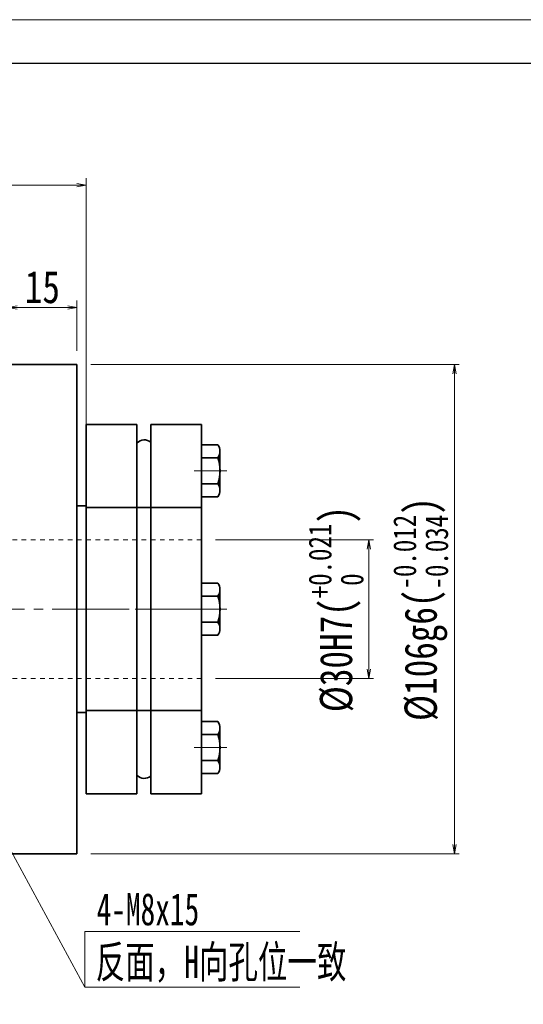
# Model space of a CAD drawing. Header units: millimetres. Extents: x -15 to 785, y -12 to 551.
# Tile 6 of 8: x 275 to 385, y 337 to 551. Entities that reach past the tile are written whole.
import ezdxf

# ---------------------------------------------------------------- set-up
doc = ezdxf.new("R2010")
doc.units = ezdxf.units.MM
doc.set_wipeout_variables(frame=1)
doc.linetypes.add('点画线', pattern=[18, 12, -2, 2, -2])
doc.linetypes.add('虚线', pattern=[2, 1, -1])
for name, color, linetype, lineweight in [('中心线层', 1, '点画线', 18), ('图框_外框线', 7, 'Continuous', 18), ('尺寸线层', 3, 'Continuous', 18), ('粗实线层', 7, 'Continuous', 35), ('虚线层', 6, '虚线', 18)]:
    doc.layers.add(name, color=color, linetype=linetype, lineweight=lineweight)
doc.styles.add('宋体', font='SimSun.ttf', dxfattribs={"width": 0.8})
doc.styles.add('标准', font='txt', dxfattribs={"width": 0.667})
doc.dimstyles.new('A水平标注$0', dxfattribs={"dimtxt": 3.5, "dimasz": 2, "dimexe": 1.5, "dimexo": 3, "dimgap": 1.1, "dimtad": 1, "dimtoh": 1, "dimdec": 4, "dimdsep": 46, "dimtxsty": '宋体', "dimblk": 'OPEN', "dimcen": 3, "dimclrd": 3, "dimclre": 3, "dimclrt": 6, "dimadec": 0, "dimazin": 0, "dimtm": 1e-09, "dimtfac": 1, "dimtdec": 4, "dimtix": 1, "dimtmove": 0, "dimatfit": 3, "dimldrblk": 'OPEN', "dimfxl": 0, "dimlwd": 13, "dimlwe": 13, "dimarcsym": 0})
doc.dimstyles.new('D直径标注φ25', dxfattribs={"dimtxt": 3.5, "dimasz": 2, "dimexe": 1, "dimexo": 3, "dimtad": 1, "dimtoh": 1, "dimdec": 1, "dimdsep": 46, "dimtxsty": '宋体', "dimblk": 'OPEN', "dimcen": 3, "dimclrd": 3, "dimclre": 3, "dimclrt": 130, "dimadec": 0, "dimazin": 0, "dimtm": 1e-09, "dimtfac": 1, "dimtdec": 1, "dimtmove": 0, "dimatfit": 0, "dimldrblk": 'OPEN', "dimfxl": 0, "dimlwd": 13, "dimlwe": 13, "dimarcsym": 0})

# ---------------------------------------------------------------- blocks, each defined once
blk = doc.blocks.new('_Open')
at = {"color": 0, "linetype": 'ByBlock', "lineweight": -2}
for p, q in [((-1, 0.17), (0, 0)), ((-1, -0.17), (0, 0)), ((0, 0), (-1, 0))]:
    blk.add_line(p, q, dxfattribs=at)
blk = doc.blocks.new('*D11')
at = {"layer": 'Defpoints', "color": 0, "transparency": 16777216}
for p in [(287.83, 475.79), (287.83, 369.79), (369.67, 369.79)]:
    blk.add_point(p, dxfattribs=at)
at = {"layer": '尺寸线层', "color": 3, "lineweight": 13, "transparency": 16777216}
for p, q in [((290.83, 475.79), (370.67, 475.79)), ((369.67, 473.79), (369.67, 371.79)), ((290.83, 369.79), (370.67, 369.79))]:
    blk.add_line(p, q, dxfattribs=at)
at = {"layer": '尺寸线层', "color": 3, "lineweight": 13, "transparency": 16777216, "xscale": 2, "yscale": 2, "zscale": 2}
for p, rotation in [((369.67, 475.79), 90), ((369.67, 369.79), 270)]:
    blk.add_blockref('_Open', p, dxfattribs=dict(at, rotation=rotation))
at = {"layer": '尺寸线层', "color": 130, "transparency": 16777216, "insert": (362.34, 422.79), "char_height": 7, "attachment_point": 5, "rotation": 90, "style": '宋体'}
blk.add_mtext('{\\A1;\\A1;%%C106g6({\\H0.707107x;\\S-0.012^ -0.034;})}', dxfattribs=at)
blk = doc.blocks.new('*D15')
at = {"layer": 'Defpoints', "color": 0, "transparency": 16777216}
for p in [(287.83, 488.17), (272.83, 477.79), (287.83, 475.79)]:
    blk.add_point(p, dxfattribs=at)
at = {"layer": '尺寸线层', "color": 3, "lineweight": 13, "transparency": 16777216}
for p, q in [((272.83, 480.79), (272.83, 489.67)), ((287.83, 478.79), (287.83, 489.67)), ((274.83, 488.17), (285.83, 488.17))]:
    blk.add_line(p, q, dxfattribs=at)
at = {"layer": '尺寸线层', "color": 3, "lineweight": 13, "transparency": 16777216, "xscale": 2, "yscale": 2, "zscale": 2, "rotation": 180}
blk.add_blockref('_Open', (272.83, 488.17), dxfattribs=at)
at = {"layer": '尺寸线层', "color": 3, "lineweight": 13, "transparency": 16777216, "xscale": 2, "yscale": 2, "zscale": 2}
blk.add_blockref('_Open', (287.83, 488.17), dxfattribs=at)
at = {"layer": '尺寸线层', "color": 6, "transparency": 16777216, "insert": (280.33, 492.57), "char_height": 7, "attachment_point": 5, "style": '宋体', "bg_fill": 3, "box_fill_scale": 1.1, "bg_fill_color": 257, "bg_fill_transparency": 0}
blk.add_mtext('15', dxfattribs=at)
blk = doc.blocks.new('*D18')
at = {"layer": 'Defpoints', "color": 0, "transparency": 16777216}
for p in [(140.83, 514.68), (140.83, 445.19), (289.83, 445.19)]:
    blk.add_point(p, dxfattribs=at)
at = {"layer": '尺寸线层', "color": 3, "lineweight": 13, "transparency": 16777216}
for p, q in [((140.83, 448.19), (140.83, 516.18)), ((287.83, 514.68), (142.83, 514.68)), ((289.83, 448.19), (289.83, 516.18))]:
    blk.add_line(p, q, dxfattribs=at)
at = {"layer": '尺寸线层', "color": 3, "lineweight": 13, "transparency": 16777216, "xscale": 2, "yscale": 2, "zscale": 2, "rotation": 180}
blk.add_blockref('_Open', (140.83, 514.68), dxfattribs=at)
at = {"layer": '尺寸线层', "color": 3, "lineweight": 13, "transparency": 16777216, "xscale": 2, "yscale": 2, "zscale": 2}
blk.add_blockref('_Open', (289.83, 514.68), dxfattribs=at)
at = {"layer": '尺寸线层', "color": 6, "transparency": 16777216, "insert": (210.48, 519.11), "char_height": 7, "attachment_point": 5, "style": '宋体', "bg_fill": 3, "box_fill_scale": 1.1, "bg_fill_color": 257, "bg_fill_transparency": 0}
blk.add_mtext('149', dxfattribs=at)
blk = doc.blocks.new('*D21')
at = {"layer": 'Defpoints', "color": 0, "transparency": 16777216}
for p in [(314.83, 437.79), (314.83, 407.79), (351.1, 407.79)]:
    blk.add_point(p, dxfattribs=at)
at = {"layer": '尺寸线层', "color": 3, "lineweight": 13, "transparency": 16777216}
for p, q in [((317.83, 437.79), (352.1, 437.79)), ((351.1, 435.79), (351.1, 409.79)), ((317.83, 407.79), (352.1, 407.79))]:
    blk.add_line(p, q, dxfattribs=at)
at = {"layer": '尺寸线层', "color": 3, "lineweight": 13, "transparency": 16777216, "xscale": 2, "yscale": 2, "zscale": 2}
for p, rotation in [((351.1, 437.79), 90), ((351.1, 407.79), 270)]:
    blk.add_blockref('_Open', p, dxfattribs=dict(at, rotation=rotation))
at = {"layer": '尺寸线层', "color": 130, "transparency": 16777216, "insert": (343.99, 422.79), "char_height": 7, "attachment_point": 5, "rotation": 90, "style": '宋体'}
blk.add_mtext('{\\A1;\\A1;%%C30H7({\\H0.707107x;\\S+0.021^  0;})}', dxfattribs=at)
blk = doc.blocks.new('*D27')
at = {"layer": 'Defpoints', "color": 0, "transparency": 16777216}
for p in [(287.83, 488.17), (272.83, 477.79), (287.83, 475.79)]:
    blk.add_point(p, dxfattribs=at)
at = {"layer": '尺寸线层', "color": 3, "lineweight": 13, "transparency": 16777216}
for p, q in [((272.83, 480.79), (272.83, 489.67)), ((287.83, 478.79), (287.83, 489.67)), ((274.83, 488.17), (285.83, 488.17))]:
    blk.add_line(p, q, dxfattribs=at)
at = {"layer": '尺寸线层', "color": 3, "lineweight": 13, "transparency": 16777216, "xscale": 2, "yscale": 2, "zscale": 2, "rotation": 180}
blk.add_blockref('_Open', (272.83, 488.17), dxfattribs=at)
at = {"layer": '尺寸线层', "color": 3, "lineweight": 13, "transparency": 16777216, "xscale": 2, "yscale": 2, "zscale": 2}
blk.add_blockref('_Open', (287.83, 488.17), dxfattribs=at)
at = {"layer": '尺寸线层', "color": 6, "transparency": 16777216, "insert": (280.33, 492.57), "char_height": 7, "attachment_point": 5, "style": '宋体', "bg_fill": 3, "box_fill_scale": 1.1, "bg_fill_color": 257, "bg_fill_transparency": 0}
blk.add_mtext('15', dxfattribs=at)
blk = doc.blocks.new('*D30')
at = {"layer": 'Defpoints', "color": 0, "transparency": 16777216}
for p in [(140.83, 514.68), (140.83, 445.19), (289.83, 445.19)]:
    blk.add_point(p, dxfattribs=at)
at = {"layer": '尺寸线层', "color": 3, "lineweight": 13, "transparency": 16777216}
for p, q in [((140.83, 448.19), (140.83, 516.18)), ((287.83, 514.68), (142.83, 514.68)), ((289.83, 448.19), (289.83, 516.18))]:
    blk.add_line(p, q, dxfattribs=at)
at = {"layer": '尺寸线层', "color": 3, "lineweight": 13, "transparency": 16777216, "xscale": 2, "yscale": 2, "zscale": 2, "rotation": 180}
blk.add_blockref('_Open', (140.83, 514.68), dxfattribs=at)
at = {"layer": '尺寸线层', "color": 3, "lineweight": 13, "transparency": 16777216, "xscale": 2, "yscale": 2, "zscale": 2}
blk.add_blockref('_Open', (289.83, 514.68), dxfattribs=at)
at = {"layer": '尺寸线层', "color": 6, "transparency": 16777216, "insert": (210.48, 519.11), "char_height": 7, "attachment_point": 5, "style": '宋体', "bg_fill": 3, "box_fill_scale": 1.1, "bg_fill_color": 257, "bg_fill_transparency": 0}
blk.add_mtext('149', dxfattribs=at)
blk = doc.blocks.new('*X6')
at = {"layer": '中心线层', "linetype": '点画线', "lineweight": 18}
blk.add_line((-5.5, 0), (1.6, 0), dxfattribs=at)
at = {"layer": '粗实线层'}
for p, q in [((-3.57, 5.65), (0, 5.65)), ((0, 5.65), (0, -5.65)), ((-4, 4.23), (-4, -4.23)), ((-3.57, 2.82), (0, 2.82)), ((0, 3.5), (0, -3.5)), ((-4, 0), (-4, -3.5)), ((0, -2.82), (-3.57, -2.82)), ((-3.57, -5.65), (0, -5.65))]:
    blk.add_line(p, q, dxfattribs=at)
for centre, radius, start, end in [((-1.48, 4.23), 2.52, 145.8762, 214.1238), ((5, 0), 9.02, 161.76, 198.24), ((-1.48, -4.23), 2.52, 145.8762, 214.1238)]:
    blk.add_arc(centre, radius, start, end, dxfattribs=at)
blk = doc.blocks.new('343gh_1')
at = {"layer": '粗实线层'}
for p, q in [((-14, 40), (-25, 40)), ((-14, 40), (-14, -40)), ((-11, 40), (-11, -40)), ((0, 40), (-11, 40)), ((0, -40), (0, 40)), ((-25, -40), (-14, -40)), ((-11, -40), (0, -40))]:
    blk.add_line(p, q, dxfattribs=at)
at = {"layer": '粗实线层', "color": 6, "linetype": '虚线', "lineweight": 18}
for p, q in [((-25, 22), (0, 22)), ((-25, -22), (0, -22))]:
    blk.add_line(p, q, dxfattribs=at)
at = {"layer": '粗实线层'}
for centre, start, end in [((-12.61, 34.48), 43.1173, 129.3024), ((-12.61, -34.48), 230.6976, 316.8827)]:
    blk.add_arc(centre, 2.2, start, end, dxfattribs=at)
blk.add_wipeout([(-25, 0), (-25, 0.82), (-25, 2.82), (-25, 5.65), (-28.57, 5.65), (-28.57, 5.65), (-28.89, 4.97), (-29, 4.23), (-29, 4.23), (-29, 0.82), (-29, 0.6), (-29, 0.6), (-29.02, 0), (-29.02, 0), (-29.02, 0), (-29, -0.6), (-29, -0.6), (-29, -4.23), (-29, -4.23), (-28.89, -4.97), (-28.57, -5.65), (-28.57, -5.65), (-25, -5.65), (-25, -2.82)]).dxf.layer = '粗实线层'
at = {"layer": '中心线层'}
blk.add_line((2.67, 0), (-28, 0), dxfattribs=at)
at = {"layer": '粗实线层'}
blk.add_line((-25, 40), (-25, -40), dxfattribs=at)
blk.add_blockref('*X6', (-25, 0), dxfattribs=at)
for points in [[(-25, 30), (-25, 30.82), (-25, 32.82), (-25, 35.65), (-28.57, 35.65), (-28.57, 35.65), (-28.89, 34.97), (-29, 34.23), (-29, 34.23), (-29, 30.82), (-29, 30.6), (-29, 30.6), (-29.02, 30), (-29.02, 30), (-29.02, 30), (-29, 29.4), (-29, 29.4), (-29, 25.77), (-29, 25.77), (-28.89, 25.03), (-28.57, 24.35), (-28.57, 24.35), (-25, 24.35), (-25, 27.18)], [(-25, -30), (-25, -29.18), (-25, -27.18), (-25, -24.35), (-28.57, -24.35), (-28.57, -24.35), (-28.89, -25.03), (-29, -25.77), (-29, -25.77), (-29, -29.18), (-29, -29.4), (-29, -29.4), (-29.02, -30), (-29.02, -30), (-29.02, -30), (-29, -30.6), (-29, -30.6), (-29, -34.23), (-29, -34.23), (-28.89, -34.97), (-28.57, -35.65), (-28.57, -35.65), (-25, -35.65), (-25, -32.82)]]:
    blk.add_wipeout(points).dxf.layer = '粗实线层'
for p in [(-25, 30), (-25, -30)]:
    blk.add_blockref('*X6', p, dxfattribs=at)

msp = doc.modelspace()

# ---------------------------------------------------------------- linework, layer by layer
at = {"layer": '中心线层'}
msp.add_line((138.46654, 422.79356), (317.19928, 422.79356), dxfattribs=at)
msp.add_line((138.46654, 422.79356), (317.19928, 422.79356), dxfattribs=at)
at = {"layer": '尺寸线层', "color": 0, "linetype": 'Continuous'}
msp.add_line((264.38616, 387.21445), (289.56306, 340.86178), dxfattribs=at)
at = {"layer": '尺寸线层', "color": 0}
for p, q in [((289.56306, 352.94114), (336.17387, 352.94114)), ((289.56306, 340.86178), (289.56306, 352.94114)), ((289.56306, 340.86178), (336.17387, 340.86178))]:
    msp.add_line(p, q, dxfattribs=at)
at = {"layer": '粗实线层'}
for p, q in [((272.83291, 475.79356), (287.83291, 475.79356)), ((287.83291, 369.79356), (287.83291, 475.79356)), ((287.83291, 400.39356), (289.83291, 400.39356)), ((287.83291, 400.39356), (289.83291, 400.39356)), ((272.83291, 369.79356), (287.83291, 369.79356)), ((272.83291, 369.79356), (287.83291, 369.79356))]:
    msp.add_line(p, q, dxfattribs=at)
at = {"layer": '虚线层'}
for p, q in [((314.83291, 437.79356), (269.83291, 437.79356)), ((314.83291, 407.79356), (269.83291, 407.79356))]:
    msp.add_line(p, q, dxfattribs=at)

# ---------------------------------------------------------------- texts
at = {"layer": '尺寸线层', "color": 0}
for s, style, width, p in [('4-M8x15', '标准', 0.667, (292.0984, 354.27177)), ('反面，H向孔位一致', '宋体', 0.67, (291.89259, 342.83664))]:
    msp.add_text(s, height=7, dxfattribs=dict(at, style=style, width=width)).set_placement(p)

# ---------------------------------------------------------------- dimensions: what is measured, and where the dimension line sits
at = {"layer": '尺寸线层'}
for base, p1, p2, text, override, picture, middle in [((369.66941, 369.79356), (287.83291, 475.79356), (287.83291, 369.79356), '{\\A1;\\A1;%%C106g6({\\H0.707107x;\\S-0.012^ -0.034;})}', {"dimtxt": 7, "dimgap": 1, "dimpost": 'φ<>', "dimtp": -0.012, "dimtm": 0.034, "dimtdec": 3, "dimtfill": 0, "dimtzin": 8}, '*D11', (369.66941, 422.79356)), ((351.09873, 407.79356), (314.83291, 437.79356), (314.83291, 407.79356), '{\\A1;\\A1;%%C30H7({\\H0.707107x;\\S+0.021^  0;})}', {"dimtxt": 7, "dimgap": 1, "dimpost": 'φ<>', "dimtp": 0.021, "dimtm": 0, "dimtdec": 3, "dimtfill": 0, "dimtzin": 8}, '*D21', (351.09873, 422.79356))]:
    dim = msp.add_linear_dim(base=base, p1=p1, p2=p2, angle=270, text=text, dimstyle='D直径标注φ25', override=override, dxfattribs=at)
    dim.commit()
    dim.dimension.update_dxf_attribs({"geometry": picture, "text_midpoint": middle, "dimtype": 160})

# ---------------------------------------------------------------- next in the draw order: dimensions: what is measured, and where the dimension line sits
dim = msp.add_linear_dim(base=(287.83291, 488.16571), p1=(272.83291, 477.79356), p2=(287.83291, 475.79356), dimstyle='A水平标注$0', override={"dimtxt": 7, "dimgap": 1, "dimdec": 1, "dimpost": '<>', "dimblk": 'Open', "dimtvp": 0.1, "dimtfill": 1, "dimtfillclr": 256}, dxfattribs=at)
dim.commit()
dim.dimension.update_dxf_attribs({"geometry": '*D15', "text_midpoint": (280.33291, 488.16571), "dimtype": 160})

# ---------------------------------------------------------------- next in the draw order: dimensions: what is measured, and where the dimension line sits
dim = msp.add_linear_dim(base=(140.83291, 514.68391), p1=(289.83291, 445.19356), p2=(140.83291, 445.19356), dimstyle='A水平标注$0', override={"dimtxt": 7, "dimgap": 1, "dimdec": 1, "dimpost": '<>', "dimblk": 'Open', "dimtvp": 0.1, "dimtfill": 1, "dimtfillclr": 256}, dxfattribs=at)
dim.commit()
dim.dimension.update_dxf_attribs({"geometry": '*D18', "text_midpoint": (210.48161, 514.68391), "dimtype": 160})

# ---------------------------------------------------------------- next in the draw order: linework, layer by layer
at = {"layer": '图框_外框线', "color": 3}
msp.add_lwpolyline([(-11.49402, -12.35221), (784.53419, -12.35221), (784.53419, 550.55345), (-11.49402, 550.55345)], close=True, dxfattribs=at)
at = {"layer": '图框_外框线', "color": 3, "lineweight": 25}
msp.add_lwpolyline([(35.88861, -2.87568), (775.05766, -2.87568), (775.05766, 541.07692), (35.88861, 541.07692)], close=True, dxfattribs=at)
at = {"layer": '粗实线层'}
for p, q in [((272.83291, 475.79356), (287.83291, 475.79356)), ((287.83291, 369.79356), (287.83291, 475.79356)), ((287.83291, 445.19356), (289.83291, 445.19356)), ((289.83291, 400.39356), (289.83291, 445.19356))]:
    msp.add_line(p, q, dxfattribs=at)

# ---------------------------------------------------------------- next in the draw order: dimensions: what is measured, and where the dimension line sits
at = {"layer": '尺寸线层'}
dim = msp.add_linear_dim(base=(287.83291, 488.16571), p1=(272.83291, 477.79356), p2=(287.83291, 475.79356), dimstyle='A水平标注$0', override={"dimtxt": 7, "dimgap": 1, "dimdec": 1, "dimpost": '<>', "dimblk": 'Open', "dimtvp": 0.1, "dimtfill": 1, "dimtfillclr": 256}, dxfattribs=at)
dim.commit()
dim.dimension.update_dxf_attribs({"geometry": '*D27', "text_midpoint": (280.33291, 488.16571), "dimtype": 160})

# ---------------------------------------------------------------- next in the draw order: dimensions: what is measured, and where the dimension line sits
dim = msp.add_linear_dim(base=(140.83291, 514.68391), p1=(289.83291, 445.19356), p2=(140.83291, 445.19356), dimstyle='A水平标注$0', override={"dimtxt": 7, "dimgap": 1, "dimdec": 1, "dimpost": '<>', "dimblk": 'Open', "dimtvp": 0.1, "dimtfill": 1, "dimtfillclr": 256}, dxfattribs=at)
dim.commit()
dim.dimension.update_dxf_attribs({"geometry": '*D30', "text_midpoint": (210.48161, 514.68391), "dimtype": 160})

# ---------------------------------------------------------------- next in the draw order: linework, layer by layer
at = {"layer": '图框_外框线', "color": 3}
msp.add_lwpolyline([(-11.49402, -12.35221), (784.53419, -12.35221), (784.53419, 550.55345), (-11.49402, 550.55345)], close=True, dxfattribs=at)
at = {"layer": '图框_外框线', "color": 3, "lineweight": 25}
msp.add_lwpolyline([(35.88861, -2.87568), (775.05766, -2.87568), (775.05766, 541.07692), (35.88861, 541.07692)], close=True, dxfattribs=at)
at = {"layer": '粗实线层'}
for p in [(287.83291, 445.19356), (289.83291, 400.39356)]:
    msp.add_line(p, (289.83291, 445.19356), dxfattribs=at)

# ---------------------------------------------------------------- next in the draw order: block references
at = {"layer": '粗实线层', "xscale": -1}
msp.add_blockref('343gh_1', (289.83291, 422.79356), dxfattribs=at)

# ---------------------------------------------------------------- next in the draw order: linework, layer by layer
at = {"layer": '粗实线层'}
for p, q in [((287.83291, 445.19356), (289.83291, 445.19356)), ((289.83291, 400.39356), (289.83291, 445.19356)), ((289.83291, 444.79356), (314.83291, 444.79356)), ((314.83291, 444.79356), (314.83291, 400.79356)), ((287.83291, 400.39356), (289.83291, 400.39356)), ((314.83291, 400.79356), (289.83291, 400.79356))]:
    msp.add_line(p, q, dxfattribs=at)

# ---------------------------------------------------------------- next in the draw order: block references
at = {"layer": '粗实线层', "xscale": -1}
msp.add_blockref('343gh_1', (289.83291, 422.79356), dxfattribs=at)

# ---------------------------------------------------------------- next in the draw order: linework, layer by layer
at = {"layer": '粗实线层'}
for p, q in [((287.83291, 445.19356), (289.83291, 445.19356)), ((289.83291, 400.39356), (289.83291, 445.19356)), ((289.83291, 444.79356), (314.83291, 444.79356)), ((314.83291, 444.79356), (314.83291, 400.79356)), ((287.83291, 400.39356), (289.83291, 400.39356)), ((314.83291, 400.79356), (289.83291, 400.79356))]:
    msp.add_line(p, q, dxfattribs=at)

doc.saveas('drawing.dxf')
